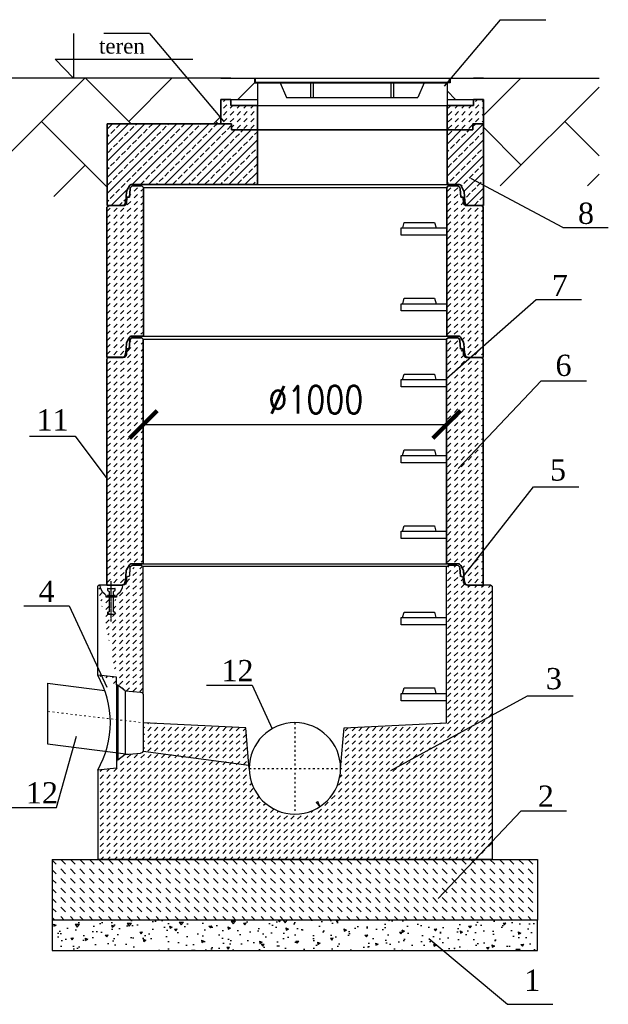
# Model space of a CAD drawing. Extents: x 6845 to 7728, y -3991 to -3204.
# Tile 4 of 5: x 7339 to 7533, y -3805 to -3481. Entities that reach past the tile are written whole.
import ezdxf

# ---------------------------------------------------------------- set-up
doc = ezdxf.new("R2010")
doc.units = 0
doc.header["$LTSCALE"] = 0.01
doc.linetypes.add('ACAD_ISO03W100', pattern=[30, 12, -18])
doc.linetypes.add('CENTER', pattern=[2, 1.25, -0.25, 0.25, -0.25])
doc.layers.get('0').update_dxf_attribs({"linetype": 'CONTINUOUS'})
doc.layers.add('1', color=7, linetype='CONTINUOUS')
for name, color, linetype, lineweight in [('KRESKOWANIE', 7, 'CONTINUOUS', 15), ('Przekrój', 160, 'CONTINUOUS', 35), ('Widok', 160, 'CONTINUOUS', 25), ('Wymiarowanie', 3, 'CONTINUOUS', 13)]:
    doc.layers.add(name, color=color, linetype=linetype, lineweight=lineweight)
doc.styles.get("Standard").update_dxf_attribs({"font": 'TIMES.TTF', "height": 1.5})
doc.styles.add('STYLE1', font='simplex.shx', dxfattribs={"width": 0.8})

# ---------------------------------------------------------------- blocks, each defined once
blk = doc.blocks.new('ASSORTED_DRAFT16')
at = {"color": 2}
for p, q in [((647.3451407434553, 338.8810158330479), (648.3777338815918, 339.5571965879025)), ((649.7788323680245, 336.2910358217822), (647.3451407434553, 338.8810158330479)), ((649.7788323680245, 336.2910358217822), (648.3777338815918, 339.5571965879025))]:
    blk.add_line(p, q, dxfattribs=at)

msp = doc.modelspace()

# ---------------------------------------------------------------- hatches: boundary and pattern name
at = {"ltscale": 5}
h = msp.add_hatch(dxfattribs=at)
h.set_pattern_fill('AR-HBONE', color=256, scale=0.2000833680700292, style=0)
h.set_pattern_definition([(45, (2717.236103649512, -5958.058811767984), (2.843355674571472e-15, 28.7487982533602), [60.9854105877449, -20.32847019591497]), (135, (2731.610492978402, -5943.684422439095), (2.843355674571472e-15, 28.7487982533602), [60.9854105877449, -20.32847019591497])])
h.paths.add_polyline_path([(7529.604036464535, -3500.151807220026), (7491.496327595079, -3500.151807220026), (7488.244972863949, -3500.151807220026), (7481.492159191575, -3500.151807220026), (7480.758319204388, -3500.151807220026), (7480.491742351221, -3500.467540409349), (7480.491742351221, -3501.652432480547), (7479.491325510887, -3501.652432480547), (7479.491325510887, -3507.154725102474), (7488.244972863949, -3507.154725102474), (7491.496327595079, -3507.154725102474), (7491.496327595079, -3515.158059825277), (7491.496327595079, -3535.68331878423), (7529.604036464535, -3535.68331878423)])
h.paths.add_polyline_path([(7393.848705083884, -3500.151807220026), (7323.546307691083, -3500.151807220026), (7323.546307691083, -3539.100979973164), (7367.444639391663, -3539.100979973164), (7367.444639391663, -3515.158059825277), (7404.960270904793, -3515.158059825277), (7404.960270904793, -3513.312327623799)])
h.paths.add_polyline_path([(7416.965272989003, -3501.652432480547), (7415.964856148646, -3501.652432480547), (7415.964856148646, -3500.151807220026), (7414.964439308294, -3500.151807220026), (7408.211625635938, -3500.151807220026), (7404.960270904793, -3500.151807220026), (7393.848705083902, -3500.151807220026), (7404.960270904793, -3513.312327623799), (7404.960270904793, -3507.154725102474), (7406.961104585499, -3507.154725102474), (7408.211625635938, -3507.154725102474), (7416.965272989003, -3507.154725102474)])
h.paths.add_polyline_path([(7525.895909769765, -3508.264337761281), (7526.113087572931, -3508.264337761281), (7526.113087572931, -3508.640517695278), (7525.895909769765, -3508.640517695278)], flags=24)
h.paths.add_polyline_path([(7515.371825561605, -3500.497689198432), (7523.487758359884, -3500.497689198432), (7523.487758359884, -3511.150149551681), (7515.371825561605, -3511.150149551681)], flags=24)
h = msp.add_hatch(dxfattribs=at)
h.set_pattern_fill('JIS_STN_2.5', color=256, scale=1.500625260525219, style=0)
h.set_pattern_definition([(45, (7416.965272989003, -3515.158059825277), (-2.652755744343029, 2.65275574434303), []), (45, (7419.61387657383, -3515.158059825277), (-2.652755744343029, 2.65275574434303), [1.800750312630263, -0.7503126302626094])])
h.paths.add_polyline_path([(7416.965272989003, -3517.158893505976), (7408.461729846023, -3517.158893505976), (7408.461729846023, -3515.158059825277), (7404.960270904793, -3515.158059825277), (7367.444639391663, -3515.158059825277), (7367.444639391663, -3542.169314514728), (7372.457477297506, -3542.169314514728, 0.3394542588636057), (7373.423805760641, -3541.427824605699), (7373.62721546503, -3540.668689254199), (7373.847307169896, -3537.567397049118, -0.1088173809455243), (7373.969390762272, -3537.154721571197), (7374.781672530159, -3535.68331878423, -0.2730967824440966), (7375.657495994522, -3535.16639663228), (7379.449641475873, -3535.16639663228), (7416.965272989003, -3535.16639663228)])
h = msp.add_hatch(dxfattribs=at)
h.set_pattern_fill('JIS_STN_2.5', color=256, scale=1.500625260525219, style=0)
h.set_pattern_definition([(45, (7491.496327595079, -3515.158059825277), (-2.652755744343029, 2.65275574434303), []), (45, (7494.144931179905, -3515.158059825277), (-2.652755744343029, 2.65275574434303), [1.800750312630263, -0.7503126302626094])])
edge = h.paths.add_edge_path()
edge.add_line((7479.491325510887, -3517.158893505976), (7479.491325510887, -3535.16639663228))
edge.add_line((7479.491325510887, -3535.16639663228), (7483.283470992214, -3535.16639663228))
edge.add_ellipse((7483.283470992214, -3536.166813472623), major_axis=(-1.000416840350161, 0), ratio=1, start_angle=208.9007100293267, end_angle=270, ccw=False)
edge.add_line((7484.159294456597, -3535.68331878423), (7484.971576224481, -3537.154721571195))
edge.add_ellipse((7484.095752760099, -3537.638216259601), major_axis=(-1.000416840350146, 0), ratio=1, start_angle=184.059346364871, end_angle=208.9007100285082, ccw=False)
edge.add_line((7485.093659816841, -3537.567397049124), (7485.313751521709, -3540.668689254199))
edge.add_line((7485.313751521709, -3540.668689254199), (7485.517161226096, -3541.427824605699))
edge.add_ellipse((7486.483489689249, -3541.168897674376), major_axis=(1.000416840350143, 0), ratio=1, start_angle=195.0000000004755, end_angle=270)
edge.add_line((7486.483489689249, -3542.169314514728), (7491.496327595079, -3542.169314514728))
edge.add_line((7491.496327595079, -3542.169314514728), (7491.496327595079, -3515.158059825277))
edge.add_line((7491.496327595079, -3515.158059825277), (7487.994868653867, -3515.158059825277))
edge.add_line((7487.994868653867, -3515.158059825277), (7487.994868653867, -3517.158893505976))
edge.add_line((7487.994868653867, -3517.158893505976), (7479.491325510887, -3517.158893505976))
h = msp.add_hatch(dxfattribs=at)
h.set_pattern_fill('DASH', color=256, scale=0.500208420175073, angle=225, style=0)
h.set_pattern_definition([(225, (7379.317988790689, -3660.718469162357), (-3.55419459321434e-16, -2.245999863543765), [1.588161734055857, -1.588161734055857])])
edge = h.paths.add_edge_path()
edge.add_line((7379.317988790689, -3703.204539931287), (7379.317988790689, -3661.118635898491))
edge.add_arc((7375.930659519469, -3661.718886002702), 1.000416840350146, 90, 175.9999999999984, ccw=False)
edge.add_line((7379.317988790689, -3661.118635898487), (7379.117662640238, -3661.118635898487))
edge.add_line((7379.117662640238, -3661.118635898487), (7378.7174959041, -3660.71846916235))
edge.add_line((7375.930659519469, -3660.718469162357), (7378.717495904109, -3660.718469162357))
edge.add_arc((7374.552337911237, -3664.219928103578), 0.2000833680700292, 270, 355.99999999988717, ccw=False)
edge.add_line((7374.932679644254, -3661.649100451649), (7374.751933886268, -3664.233885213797))
edge.add_line((7374.552337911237, -3664.420011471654), (7374.217000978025, -3664.420011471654))
edge.add_arc((7374.217000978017, -3664.770157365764), 0.3501458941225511, 90, 175.999999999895, ccw=False)
edge.add_line((7373.867708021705, -3664.7457324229), (7373.759684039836, -3666.290547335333))
edge.add_arc((7372.761704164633, -3666.220761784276), 1.000416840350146, 270, 355.99999999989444, ccw=False)
edge.add_line((7372.761704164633, -3667.221178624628), (7372.514911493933, -3667.221178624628))
edge.add_arc((7368.813369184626, -3667.221178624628), 3.70154230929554, 304.5181078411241, 360, ccw=False)
edge.add_arc((7371.364432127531, -3670.930486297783), 0.8003334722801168, 124.51810784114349, 180, ccw=False)
edge.add_arc((7370.464056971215, -3671.12280430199), 0.1000416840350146, 270, 360, ccw=False)
edge.add_line((7370.564098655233, -3670.930486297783), (7370.564098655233, -3671.12280430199))
edge.add_line((7370.464056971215, -3671.222845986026), (7369.813737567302, -3671.222845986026))
edge.add_arc((7369.763765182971, -3671.50315258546), 0.2501042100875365, 108.43494882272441, 180, ccw=False)
edge.add_line((7369.51366097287, -3675.913018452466), (7369.51366097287, -3671.503152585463))
edge.add_line((7369.684675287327, -3671.265882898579), (7370.113911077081, -3671.122804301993))
edge.add_arc((7369.763765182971, -3675.913018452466), 0.2501042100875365, 180, 260.5376777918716, ccw=False)
edge.add_arc((7369.963848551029, -3676.675117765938), 0.1500625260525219, 270, 360)
edge.add_arc((7369.963848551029, -3676.352052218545), 0.1500625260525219, 0, 80.53767779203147)
edge.add_line((7369.145512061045, -3676.825180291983), (7369.963848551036, -3676.825180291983))
edge.add_line((7367.662889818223, -3676.825180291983), (7369.145512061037, -3676.825180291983))
edge.add_line((7369.98851867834, -3676.204031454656), (7369.722648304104, -3676.159719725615))
edge.add_line((7370.113911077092, -3676.675117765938), (7370.113911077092, -3676.352052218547))
edge.add_arc((7367.862973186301, -3675.913018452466), 0.2501042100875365, 279.4623222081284, 360, ccw=False)
edge.add_arc((7367.662889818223, -3676.675117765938), 0.1500625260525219, 180, 270)
edge.add_arc((7367.662889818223, -3676.352052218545), 0.1500625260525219, 99.46232220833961, 180)
edge.add_line((7368.113077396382, -3671.50315258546), (7368.113077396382, -3675.913018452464))
edge.add_line((7367.904090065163, -3676.159719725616), (7367.638219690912, -3676.20403145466))
edge.add_line((7367.512827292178, -3676.352052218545), (7367.512827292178, -3676.675117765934))
edge.add_arc((7367.862973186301, -3671.50315258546), 0.2501042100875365, 0, 71.56505117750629, ccw=False)
edge.add_arc((7367.162681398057, -3671.12280430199), 0.1000416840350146, 180, 270, ccw=False)
edge.add_line((7367.512827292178, -3671.12280430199), (7367.942063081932, -3671.265882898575))
edge.add_line((7367.81300080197, -3671.222845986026), (7367.16268139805, -3671.222845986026))
edge.add_arc((7366.262306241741, -3670.930486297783), 0.8003334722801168, 0, 55.48189215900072, ccw=False)
edge.add_arc((7368.813369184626, -3667.221178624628), 3.70154230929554, 180, 235.4818921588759, ccw=False)
edge.add_line((7367.062639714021, -3671.12280430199), (7367.062639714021, -3670.930486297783))
edge.add_line((7365.111826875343, -3667.221178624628), (7364.81170182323, -3667.221178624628))
edge.add_line((7364.811701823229, -3667.221178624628), (7364.411535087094, -3667.621345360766))
edge.add_line((7364.411535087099, -3667.621345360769), (7364.311493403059, -3667.621345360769))
edge.add_line((7364.311736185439, -3696.931126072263), (7364.311736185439, -3667.621345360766))
edge.add_line((7370.479927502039, -3697.62915213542), (7364.311736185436, -3696.931126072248))
edge.add_line((7370.470717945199, -3700.130177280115), (7370.479927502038, -3697.629152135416))
edge.add_line((7370.959664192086, -3700.235723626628), (7370.470717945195, -3700.130177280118))
edge.add_line((7373.401406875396, -3702.080491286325), (7370.959664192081, -3700.235723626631))
edge.add_line((7373.401406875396, -3702.080491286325), (7378.403491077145, -3702.5806997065))
edge.add_arc((7378.367122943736, -3703.616221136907), 1.036159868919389, 23.41039378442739, 90.04228609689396)
h = msp.add_hatch(dxfattribs=at)
h.set_pattern_fill('DASH', color=256, scale=0.500208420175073, angle=225, style=0)
h.set_pattern_definition([(225, (8282.585364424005, -3655.716384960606), (-3.55419459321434e-16, -2.245999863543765), [1.588161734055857, -1.588161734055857])])
h.paths.add_polyline_path([(7364.311736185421, -3757.658860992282), (7364.311736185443, -3728.238610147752), (7370.479927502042, -3727.540584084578), (7370.470717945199, -3725.039558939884), (7370.959664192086, -3724.934012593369), (7373.401406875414, -3723.089244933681), (7374.463971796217, -3722.9829884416), (7378.403491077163, -3722.589036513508, 0.3003276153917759), (7379.317988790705, -3722.013868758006), (7414.185958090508, -3726.625667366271), (7414.27525675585, -3727.646355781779, 0.414213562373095), (7429.338830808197, -3742.709929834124, 0.414213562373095), (7444.402404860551, -3727.646355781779), (7445.567585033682, -3714.328285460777), (7479.359672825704, -3712.640103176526), (7479.359672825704, -3705.337060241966), (7479.359672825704, -3702.936059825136), (7479.359672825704, -3680.32663923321), (7479.359672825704, -3677.925638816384), (7479.359672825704, -3661.118635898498), (7479.55975619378, -3661.118635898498), (7479.95992292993, -3660.718469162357), (7482.746759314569, -3660.718469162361, -0.3939104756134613), (7483.744739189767, -3661.649100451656), (7483.925484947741, -3664.2338852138, 0.3939104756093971), (7484.125080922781, -3664.420011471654), (7484.460417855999, -3664.42001147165, -0.3939104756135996), (7484.809710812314, -3664.745732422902), (7484.91773479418, -3666.290547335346, 0.3939104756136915), (7485.915714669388, -3667.221178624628), (7486.35183700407, -3667.221178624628), (7491.364674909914, -3667.221178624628), (7493.86571701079, -3667.221178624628), (7494.26588374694, -3667.621345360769), (7494.365925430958, -3667.621345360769), (7494.365925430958, -3709.39924247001), (7494.365925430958, -3752.592974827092), (7489.562008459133, -3757.658860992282)])
h.paths.add_polyline_path([(7379.317988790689, -3722.013868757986), (7379.317988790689, -3712.640103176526), (7379.681439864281, -3712.658260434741), (7413.110076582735, -3714.328285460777), (7414.185958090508, -3726.625667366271)])
h = msp.add_hatch(dxfattribs=at)
h.set_pattern_fill('DASH', color=256, scale=0.7002917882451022, angle=315, style=0)
h.set_pattern_definition([(315, (7509.372178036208, -3757.658860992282), (3.144399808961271, -7.108389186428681e-16), [2.223426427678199, -2.223426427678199])])
h.paths.add_polyline_path([(7349.305483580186, -3757.658860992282), (7349.305483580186, -3777.667197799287), (7509.372178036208, -3777.667197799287), (7509.372178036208, -3757.658860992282)])
h = msp.add_hatch(dxfattribs=at)
h.set_pattern_fill('AR-CONC', color=256, scale=0.0500208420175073, angle=315, style=0)
h.set_pattern_definition([(4.999999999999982, (7509.372178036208, -3777.667197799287), (5.880119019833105, -7.007652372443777), [0.9528970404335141, -10.48186744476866]), (310, (7509.372178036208, -3777.667197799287), (5.511146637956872, 8.004229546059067), [0.7623176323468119, -8.385493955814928]), (55.45099999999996, (7509.862186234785, -3778.251166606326), (11.39125819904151, 0.9965231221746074), [0.809837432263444, -8.908211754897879]), (1.184200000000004, (7511.168977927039, -3775.870397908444), (8.101046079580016, -11.07512679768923), [1.429345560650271, -15.72280116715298]), (51.6356, (7511.844065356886, -3776.79332346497), (17.14846681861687, 0.3544549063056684), [1.21475614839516, -13.36231763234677]), (306.184, (7511.168977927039, -3775.870397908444), (17.1484644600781, 0.3544262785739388), [1.143476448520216, -12.57824093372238]), (336, (7511.618177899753, -3777.217997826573), (1.745490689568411, -8.97976913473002), [0.9528970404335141, -10.48186744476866]), (281, (7511.618177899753, -3777.217997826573), (8.70068494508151, 4.328799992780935), [0.7623176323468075, -8.385493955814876]), (26.45139999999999, (7511.763633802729, -3777.966308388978), (10.44617537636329, -4.650939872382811), [0.8098374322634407, -8.908211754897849]), (352.5, (7509.372178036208, -3777.667197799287), (3.099962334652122, 2.881474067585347), [0, -8.28385160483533, 0, -8.512546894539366, 0, -8.417257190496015]), (322.5, (7509.372178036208, -3777.667197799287), (5.906811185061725, 1.179978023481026), [0, -4.853422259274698, 0, -8.093272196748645, 0, -3.20808670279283]), (282.5, (7507.368746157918, -3775.663765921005), (4.593223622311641, -4.998475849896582), [0, -3.176323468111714, 0, -9.910129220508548, 0, -13.14997915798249]), (272.5, (7506.470346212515, -3774.76536597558), (6.138677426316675, -4.340003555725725), [0, -4.129220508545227, 0, -6.581342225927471, 0, -9.338390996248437])])
h.paths.add_polyline_path([(7349.305483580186, -3777.667197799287), (7349.305483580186, -3787.671366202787), (7509.372178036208, -3787.671366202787), (7509.372178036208, -3777.667197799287)])
at = {"layer": 'KRESKOWANIE'}
h = msp.add_hatch(dxfattribs=at)
h.set_pattern_fill('DASH', color=256, scale=0.500208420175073, angle=225, style=0)
h.set_pattern_definition([(225, (4325.397516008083, -1624.530326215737), (-3.55419459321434e-16, -2.245999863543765), [1.588161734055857, -1.588161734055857])])
h.paths.add_polyline_path([(7416.965272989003, -3509.155558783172), (7408.211625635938, -3509.155558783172), (7408.211625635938, -3507.154725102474), (7404.960270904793, -3507.154725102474), (7404.960270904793, -3515.158059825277), (7408.461729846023, -3515.158059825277), (7408.461729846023, -3517.158893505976), (7416.965272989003, -3517.158893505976)])
h.paths.add_polyline_path([(7491.496327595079, -3507.154725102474), (7488.244972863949, -3507.154725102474), (7488.244972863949, -3509.155558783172), (7479.491325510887, -3509.155558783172), (7479.491325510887, -3517.158893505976), (7487.994868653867, -3517.158893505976), (7487.994868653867, -3515.158059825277), (7491.496327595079, -3515.158059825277)])
h = msp.add_hatch(dxfattribs=at)
h.set_pattern_fill('DASH', color=256, scale=0.500208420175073, angle=225, style=0)
h.set_pattern_definition([(225, (3972.512661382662, -1216.141207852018), (-3.55419459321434e-16, -2.245999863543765), [1.588161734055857, -1.588161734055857])])
h.paths.add_polyline_path([(7379.375494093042, -3536.166572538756), (7378.875285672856, -3535.66636411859), (7375.98753562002, -3535.66636411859, 0.3942001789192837), (7374.989486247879, -3536.597996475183), (7374.798587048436, -3539.367906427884), (7374.134813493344, -3539.367906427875, 0.3939104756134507), (7373.935217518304, -3539.554032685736), (7373.817432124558, -3541.23844229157, -0.3939104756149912), (7372.819452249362, -3542.169073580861), (7367.870700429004, -3542.169073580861), (7367.370492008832, -3542.669282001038), (7367.370492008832, -3592.189915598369), (7372.38332991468, -3592.189915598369, 0.3394542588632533), (7373.349658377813, -3591.448425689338), (7373.553068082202, -3590.689290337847), (7373.773159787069, -3587.587998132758, -0.108817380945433), (7373.895243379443, -3587.175322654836), (7374.707525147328, -3585.703919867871, -0.2730967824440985), (7375.583348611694, -3585.186997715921), (7379.375494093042, -3585.186997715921)])
h.paths.add_polyline_path([(7479.417178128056, -3585.186997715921), (7483.209323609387, -3585.186997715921, -0.2730967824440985), (7484.08514707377, -3585.703919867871), (7484.897428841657, -3587.175322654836, -0.1088173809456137), (7485.019512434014, -3587.587998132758), (7485.239604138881, -3590.689290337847), (7485.443013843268, -3591.448425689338, 0.3394542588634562), (7486.409342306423, -3592.189915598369), (7491.364674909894, -3592.189915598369), (7491.421605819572, -3542.668707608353), (7490.92197179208, -3542.169073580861), (7485.973219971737, -3542.169073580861, -0.3939104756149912), (7484.975240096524, -3541.23844229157), (7484.857454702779, -3539.554032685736, 0.3939104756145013), (7484.657858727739, -3539.367906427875), (7483.994085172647, -3539.367906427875), (7483.803185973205, -3536.597996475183, 0.3942001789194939), (7482.80513660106, -3535.66636411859), (7479.917386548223, -3535.66636411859), (7479.417178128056, -3536.166572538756)])
h = msp.add_hatch(dxfattribs=at)
h.set_pattern_fill('DASH', color=256, scale=0.500208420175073, angle=225, style=0)
h.set_pattern_definition([(225, (4289.233122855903, -1275.585987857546), (-3.55419459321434e-16, -2.245999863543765), [1.588161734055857, -1.588161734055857])])
h.paths.add_polyline_path([(7379.317988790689, -3586.187414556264), (7378.817780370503, -3585.687206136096), (7375.930030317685, -3585.687206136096, 0.3942001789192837), (7374.931980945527, -3586.618838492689), (7374.741081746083, -3589.388748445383), (7374.077308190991, -3589.388748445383, 0.3939104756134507), (7373.877712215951, -3589.574874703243), (7373.759926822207, -3591.259284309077, -0.3939104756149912), (7372.761946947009, -3592.189915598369), (7367.813195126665, -3592.189915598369), (7367.312986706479, -3592.690124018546), (7367.312986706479, -3667.221178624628), (7372.325824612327, -3667.221178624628, 0.339454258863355), (7373.292153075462, -3666.479688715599), (7373.495562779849, -3665.720553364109), (7373.731251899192, -3662.399479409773), (7374.650019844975, -3660.735182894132, -0.273096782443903), (7375.525843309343, -3660.218260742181), (7379.317988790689, -3660.218260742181)])
h.paths.add_polyline_path([(7491.364674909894, -3592.690124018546), (7490.864466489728, -3592.189915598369), (7485.915714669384, -3592.189915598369, -0.3939104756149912), (7484.917734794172, -3591.259284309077), (7484.799949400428, -3589.574874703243, 0.3939104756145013), (7484.600353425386, -3589.388748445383), (7483.93657987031, -3589.388748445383), (7483.745680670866, -3586.618838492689, 0.3942001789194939), (7482.747631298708, -3585.687206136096), (7479.85988124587, -3585.687206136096), (7479.359672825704, -3586.187414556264), (7479.359672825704, -3660.218260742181), (7483.151818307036, -3660.218260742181, -0.273096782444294), (7484.027641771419, -3660.735182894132), (7484.946409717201, -3662.399479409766), (7485.182098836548, -3665.720553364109), (7485.385508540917, -3666.479688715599, 0.3394542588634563), (7486.35183700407, -3667.221178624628), (7491.364674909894, -3667.221178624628)])

# ---------------------------------------------------------------- linework, layer by layer
at = {"ltscale": 5}
for p, q in [((7497.038362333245, -3480.869750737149), (7478.549598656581, -3502.767812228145)), ((7497.038362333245, -3480.869750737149), (7512.044614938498, -3480.869750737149)), ((7356.350685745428, -3485.433069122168), (7356.350685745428, -3500.151807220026)), ((7381.400406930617, -3485.408063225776), (7366.394154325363, -3485.408063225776)), ((7381.400406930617, -3485.408063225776), (7405.771043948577, -3514.272605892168)), ((7356.350685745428, -3500.151807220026), (7350.289164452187, -3493.917601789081)), ((7350.289164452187, -3493.917601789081), (7395.667388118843, -3493.917601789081)), ((7404.960270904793, -3500.151807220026), (7323.546307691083, -3500.151807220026)), ((7408.211625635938, -3500.151807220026), (7414.964439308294, -3500.151807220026)), ((7414.964439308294, -3500.151807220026), (7481.492159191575, -3500.151807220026)), ((7481.492159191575, -3500.151807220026), (7488.244972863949, -3500.151807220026)), ((7491.496327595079, -3500.151807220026), (7529.604036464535, -3500.151807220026)), ((7517.6671199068, -3549.370943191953), (7487.308384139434, -3533.251275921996)), ((7379.375494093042, -3536.166572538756), (7479.417178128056, -3536.166572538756)), ((7367.370492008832, -3542.669282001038), (7368.072360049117, -3542.169073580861)), ((7517.6671199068, -3549.370943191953), (7532.673372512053, -3549.370943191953)), ((7479.359672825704, -3599.128815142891), (7508.876547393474, -3573.147041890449)), ((7508.876547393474, -3573.147041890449), (7523.882799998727, -3573.147041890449)), ((7379.317988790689, -3586.187414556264), (7479.359672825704, -3586.187414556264)), ((7483.157837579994, -3628.822741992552), (7510.529725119, -3599.95819932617)), ((7510.529725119, -3599.95819932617), (7525.535977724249, -3599.95819932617)), ((7341.880825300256, -3618.186290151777), (7356.88707790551, -3618.186290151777)), ((7356.88707790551, -3618.186290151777), (7367.312986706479, -3632.071688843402)), ((7485.072052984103, -3664.16990726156), (7508.001368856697, -3634.835541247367)), ((7508.001368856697, -3634.835541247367), (7523.007621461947, -3634.835541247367)), ((7479.55975619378, -3661.118635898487), (7479.959922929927, -3660.718469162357)), ((7479.959922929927, -3660.718469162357), (7482.746759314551, -3660.718469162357)), ((7379.317988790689, -3703.204539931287), (7379.317988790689, -3661.118635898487)), ((7479.359672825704, -3661.118635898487), (7379.317988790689, -3661.118635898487)), ((7479.359672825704, -3712.640103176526), (7479.359672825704, -3661.118635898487)), ((7483.744739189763, -3661.649100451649), (7483.925484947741, -3664.23388521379)), ((7484.125080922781, -3664.420011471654), (7484.460417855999, -3664.420011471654)), ((7484.809710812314, -3664.7457324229), (7484.917734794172, -3666.290547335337)), ((7339.911952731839, -3674.126077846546), (7354.918205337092, -3674.126077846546)), ((7354.918205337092, -3674.126077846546), (7367.324503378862, -3700.837420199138)), ((7370.959664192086, -3700.235723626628), (7370.470717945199, -3700.130177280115)), ((7400.19210932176, -3700.263174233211), (7415.198361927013, -3700.263174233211)), ((7415.198361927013, -3700.263174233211), (7421.846973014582, -3714.577946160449)), ((7460.962577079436, -3728.369399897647), (7506.058911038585, -3703.735322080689)), ((7506.058911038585, -3703.735322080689), (7521.065163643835, -3703.735322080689)), ((7445.567585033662, -3714.328285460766), (7479.359672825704, -3712.640103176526)), ((7414.18595809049, -3726.625667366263), (7413.110076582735, -3714.328285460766)), ((7444.402404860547, -3727.646355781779), (7445.567585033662, -3714.328285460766)), ((7350.739291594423, -3740.550093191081), (7357.336274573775, -3717.042675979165)), ((7379.317988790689, -3722.013868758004), (7414.18595809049, -3726.625667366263)), ((7364.311736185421, -3728.238610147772), (7364.311736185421, -3757.658860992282)), ((7414.275256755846, -3727.646355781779), (7414.18595809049, -3726.625667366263)), ((7335.733038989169, -3740.550093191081), (7350.739291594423, -3740.550093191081)), ((7476.542036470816, -3770.533592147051), (7503.913924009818, -3741.669049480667)), ((7503.913924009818, -3741.669049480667), (7518.920176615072, -3741.669049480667)), ((7364.311736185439, -3757.658860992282), (7494.365925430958, -3757.658860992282)), ((7473.458746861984, -3783.748176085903), (7499.424996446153, -3805.419159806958)), ((7499.424996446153, -3805.419159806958), (7514.431249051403, -3805.419159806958))]:
    msp.add_line(p, q, dxfattribs=at)
at = {"color": 0, "ltscale": 5}
for p, q in [((7415.964856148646, -3500.151807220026), (7415.964856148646, -3501.652432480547)), ((7415.964856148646, -3501.652432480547), (7416.965272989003, -3501.652432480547)), ((7416.264981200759, -3500.151807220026), (7416.264981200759, -3501.652432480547)), ((7480.191617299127, -3501.552390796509), (7416.264981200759, -3501.552390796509)), ((7416.965272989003, -3501.652432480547), (7416.965272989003, -3509.155558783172)), ((7416.965272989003, -3501.652432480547), (7479.491325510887, -3501.652432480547)), ((7416.965272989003, -3501.652432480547), (7424.468399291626, -3501.652432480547)), ((7424.468399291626, -3501.652432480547), (7426.555254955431, -3506.558732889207)), ((7434.47256769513, -3501.652432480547), (7434.47256769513, -3506.558732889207)), ((7435.472984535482, -3506.558732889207), (7435.472984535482, -3501.652432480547)), ((7460.983613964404, -3501.652432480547), (7460.983613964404, -3506.558732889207)), ((7461.984030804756, -3506.558732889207), (7461.984030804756, -3501.652432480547)), ((7471.98819920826, -3501.652432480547), (7469.901343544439, -3506.558732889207)), ((7479.491325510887, -3501.652432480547), (7479.491325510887, -3509.155558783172)), ((7480.491742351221, -3501.652432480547), (7479.491325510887, -3501.652432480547)), ((7480.191617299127, -3500.151807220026), (7480.191617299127, -3501.652432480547)), ((7480.491742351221, -3500.151807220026), (7480.491742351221, -3501.652432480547)), ((7426.555254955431, -3506.558732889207), (7469.901343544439, -3506.558732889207))]:
    msp.add_line(p, q, dxfattribs=at)
at = {"color": 0, "linetype": 'ByBlock'}
msp.add_line((7379.359752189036, -3614.291293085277), (7479.359672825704, -3614.333056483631), dxfattribs=at)
for p, q in [((7379.317746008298, -3666.137479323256), (7379.317988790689, -3666.137479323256)), ((7479.359672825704, -3667.621345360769), (7479.359672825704, -3667.621345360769)), ((7347.79519935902, -3699.51987053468), (7347.79519935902, -3719.528207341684)), ((7370.479927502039, -3697.62915213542), (7364.311736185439, -3696.931126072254)), ((7370.470717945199, -3700.130177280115), (7370.479927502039, -3697.62915213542)), ((7370.470717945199, -3700.130177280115), (7370.470717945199, -3725.039558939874)), ((7373.401406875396, -3702.080491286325), (7370.959664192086, -3700.235723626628)), ((7370.959664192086, -3700.235723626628), (7370.959664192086, -3724.934012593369)), ((7373.401406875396, -3702.080491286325), (7378.403491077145, -3702.580699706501)), ((7373.401406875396, -3702.080491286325), (7373.401406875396, -3723.089244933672)), ((7379.317988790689, -3703.204539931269), (7379.317988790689, -3722.013868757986)), ((7370.959664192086, -3724.934012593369), (7370.470717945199, -3725.039558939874)), ((7370.470717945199, -3725.039558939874), (7370.479927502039, -3727.540584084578)), ((7373.401406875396, -3723.089244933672), (7370.959664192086, -3724.934012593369)), ((7373.401406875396, -3723.089244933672), (7378.403491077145, -3722.589036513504)), ((7370.479927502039, -3727.540584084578), (7364.311736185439, -3728.238610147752)), ((7349.305483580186, -3757.658860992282), (7349.305483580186, -3777.667197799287)), ((7349.305483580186, -3757.658860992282), (7509.372178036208, -3757.658860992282)), ((7509.372178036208, -3757.658860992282), (7509.372178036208, -3777.667197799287)), ((7349.305483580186, -3777.667197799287), (7349.305483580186, -3787.671366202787)), ((7509.372178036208, -3777.667197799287), (7349.305483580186, -3777.667197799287)), ((7509.372178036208, -3787.671366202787), (7509.372178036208, -3777.667197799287)), ((7349.305483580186, -3787.671366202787), (7509.372178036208, -3787.671366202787))]:
    msp.add_line(p, q)
at = {"color": 1}
for p, q in [((7347.79519935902, -3699.51987053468), (7366.636788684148, -3701.960686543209)), ((7347.79519935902, -3719.528207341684), (7374.46397179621, -3722.982988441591))]:
    msp.add_line(p, q, dxfattribs=at)
at = {"linetype": 'ACAD_ISO03W100', "ltscale": 5}
for p, q in [((7429.338830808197, -3712.582781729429), (7429.338830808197, -3742.709929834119)), ((7414.275256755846, -3727.646355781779), (7444.402404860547, -3727.646355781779))]:
    msp.add_line(p, q, dxfattribs=at)
at = {"color": 0, "linetype": 'ByBlock', "const_width": 1.367444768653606}
for points in [[(7383.917901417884, -3609.733143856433), (7374.801602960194, -3618.849442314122)], [(7483.917822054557, -3609.77490725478), (7474.801523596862, -3618.891205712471)]]:
    msp.add_lwpolyline(points, dxfattribs=at)
for centre, radius, start, end in [((7337.052021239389, -3712.584868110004), 31.43456216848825, 330.1336390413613, 29.86636095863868), ((7378.367122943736, -3703.616221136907), 1.036159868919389, 23.41039378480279, 90.0422860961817), ((7378.425141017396, -3721.608864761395), 0.9804108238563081, 268.7346620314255, 335.6005170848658)]:
    msp.add_arc(centre, radius, start, end)
at = {"ltscale": 5}
for start, end in [(0, 180), (180, 0)]:
    msp.add_arc((7429.338830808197, -3727.646355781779), 15.06357405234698, start, end, dxfattribs=at)
at = {"layer": '1', "color": 7}
for p, q in [((7464.410925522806, -3551.873116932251), (7464.410925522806, -3549.472116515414)), ((7464.410925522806, -3549.472116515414), (7479.417178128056, -3549.472116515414)), ((7464.410925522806, -3549.472116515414), (7464.911133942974, -3549.472116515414)), ((7464.911133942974, -3549.472116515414), (7465.41134236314, -3547.671366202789)), ((7465.41134236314, -3547.671366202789), (7475.41551076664, -3547.671366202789)), ((7475.41551076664, -3547.671366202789), (7475.915719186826, -3549.472116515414)), ((7479.417178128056, -3551.873116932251), (7464.410925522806, -3551.873116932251)), ((7464.410925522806, -3551.873116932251), (7464.410925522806, -3551.873116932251)), ((7464.410925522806, -3551.873116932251), (7464.410925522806, -3551.873116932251)), ((7464.911133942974, -3574.482537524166), (7465.41134236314, -3572.681787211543)), ((7465.41134236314, -3572.681787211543), (7475.41551076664, -3572.681787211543)), ((7475.41551076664, -3572.681787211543), (7475.915719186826, -3574.482537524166)), ((7464.410925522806, -3576.883537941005), (7464.410925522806, -3574.482537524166)), ((7464.410925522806, -3574.482537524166), (7479.417178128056, -3574.482537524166)), ((7464.410925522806, -3574.482537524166), (7464.911133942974, -3574.482537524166)), ((7479.417178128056, -3576.883537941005), (7464.410925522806, -3576.883537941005)), ((7464.410925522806, -3576.883537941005), (7464.410925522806, -3576.883537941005)), ((7464.410925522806, -3576.883537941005), (7464.410925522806, -3576.883537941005)), ((7464.853628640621, -3599.492958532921), (7465.353837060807, -3597.692208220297)), ((7465.353837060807, -3597.692208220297), (7475.358005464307, -3597.692208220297)), ((7475.358005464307, -3597.692208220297), (7475.858213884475, -3599.492958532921)), ((7464.353420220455, -3601.893958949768), (7464.353420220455, -3599.492958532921)), ((7464.353420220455, -3599.492958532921), (7479.359672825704, -3599.492958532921)), ((7464.353420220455, -3599.492958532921), (7464.853628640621, -3599.492958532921)), ((7479.359672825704, -3601.893958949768), (7464.353420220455, -3601.893958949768)), ((7464.353420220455, -3601.893958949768), (7464.353420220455, -3601.893958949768)), ((7464.353420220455, -3601.893958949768), (7464.353420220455, -3601.893958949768)), ((7464.353420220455, -3626.904379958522), (7464.353420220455, -3624.503379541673)), ((7464.353420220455, -3624.503379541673), (7479.359672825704, -3624.503379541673)), ((7464.353420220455, -3624.503379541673), (7464.853628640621, -3624.503379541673)), ((7464.853628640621, -3624.503379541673), (7465.353837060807, -3622.702629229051)), ((7465.353837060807, -3622.702629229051), (7475.358005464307, -3622.702629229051)), ((7475.358005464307, -3622.702629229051), (7475.858213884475, -3624.503379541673)), ((7479.359672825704, -3626.904379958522), (7464.353420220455, -3626.904379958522)), ((7464.353420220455, -3626.904379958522), (7464.353420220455, -3626.904379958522)), ((7464.353420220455, -3626.904379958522), (7464.353420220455, -3626.904379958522)), ((7464.853628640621, -3649.513800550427), (7465.353837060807, -3647.713050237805)), ((7465.353837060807, -3647.713050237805), (7475.358005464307, -3647.713050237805)), ((7475.358005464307, -3647.713050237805), (7475.858213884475, -3649.513800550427)), ((7464.353420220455, -3651.914800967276), (7464.353420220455, -3649.513800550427)), ((7464.353420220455, -3649.513800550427), (7479.359672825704, -3649.513800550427)), ((7464.353420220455, -3649.513800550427), (7464.853628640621, -3649.513800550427)), ((7479.359672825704, -3651.914800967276), (7464.353420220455, -3651.914800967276)), ((7464.353420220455, -3651.914800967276), (7464.353420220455, -3651.914800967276)), ((7464.353420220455, -3651.914800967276), (7464.353420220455, -3651.914800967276)), ((7464.853628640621, -3677.925638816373), (7465.353837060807, -3676.124888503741)), ((7465.353837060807, -3676.124888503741), (7475.358005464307, -3676.124888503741)), ((7475.358005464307, -3676.124888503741), (7475.858213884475, -3677.925638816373)), ((7464.353420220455, -3680.32663923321), (7464.353420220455, -3677.925638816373)), ((7464.353420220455, -3677.925638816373), (7479.359672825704, -3677.925638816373)), ((7464.353420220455, -3677.925638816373), (7464.853628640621, -3677.925638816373)), ((7479.359672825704, -3680.32663923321), (7464.353420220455, -3680.32663923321)), ((7464.353420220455, -3680.32663923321), (7464.353420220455, -3680.32663923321)), ((7464.353420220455, -3680.32663923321), (7464.353420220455, -3680.32663923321)), ((7464.353420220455, -3705.337060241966), (7464.353420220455, -3702.936059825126)), ((7464.353420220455, -3702.936059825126), (7479.359672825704, -3702.936059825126)), ((7464.353420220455, -3702.936059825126), (7464.853628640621, -3702.936059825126)), ((7464.853628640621, -3702.936059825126), (7465.353837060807, -3701.135309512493)), ((7465.353837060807, -3701.135309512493), (7475.358005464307, -3701.135309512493)), ((7475.358005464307, -3701.135309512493), (7475.858213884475, -3702.936059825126)), ((7479.359672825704, -3705.337060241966), (7464.353420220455, -3705.337060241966)), ((7464.353420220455, -3705.337060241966), (7464.353420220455, -3705.337060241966)), ((7464.353420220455, -3705.337060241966), (7464.353420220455, -3705.337060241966))]:
    msp.add_line(p, q, dxfattribs=at)
at = {"layer": '1', "color": 7, "lineweight": 40, "ltscale": 200}
msp.add_line((7372.38332991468, -3592.189915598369), (7367.370492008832, -3592.189915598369), dxfattribs=at)
at = {"layer": '1', "color": 0}
for p, q in [((7375.930659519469, -3660.718469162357), (7378.71749590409, -3660.718469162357)), ((7379.117662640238, -3661.118635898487), (7378.71749590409, -3660.718469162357)), ((7479.959922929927, -3660.718469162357), (7482.746759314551, -3660.718469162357)), ((7374.932679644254, -3661.649100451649), (7374.751933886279, -3664.23388521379)), ((7379.317988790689, -3661.118635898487), (7379.117662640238, -3661.118635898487)), ((7479.55975619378, -3661.118635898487), (7479.359672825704, -3661.118635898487)), ((7483.925484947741, -3664.23388521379), (7483.744739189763, -3661.649100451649)), ((7364.811701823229, -3667.221178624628), (7364.411535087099, -3667.621345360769)), ((7365.111826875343, -3667.221178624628), (7364.811701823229, -3667.221178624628)), ((7372.23258753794, -3667.221178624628), (7365.111826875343, -3667.221178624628)), ((7372.51491149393, -3667.221178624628), (7372.23258753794, -3667.221178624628)), ((7372.761704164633, -3667.221178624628), (7372.51491149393, -3667.221178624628)), ((7373.867708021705, -3664.7457324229), (7373.759684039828, -3666.290547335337)), ((7374.552337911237, -3664.420011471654), (7374.217000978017, -3664.420011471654)), ((7484.460417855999, -3664.420011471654), (7484.125080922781, -3664.420011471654)), ((7484.917734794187, -3666.290547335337), (7484.809710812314, -3664.7457324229)), ((7493.865717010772, -3667.221178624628), (7485.915714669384, -3667.221178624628)), ((7494.265883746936, -3667.621345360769), (7493.865717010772, -3667.221178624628)), ((7364.411535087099, -3667.621345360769), (7364.311493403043, -3667.621345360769)), ((7364.311736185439, -3696.931126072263), (7364.311736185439, -3667.621345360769)), ((7367.512827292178, -3668.471699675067), (7367.512827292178, -3668.799290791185)), ((7367.662889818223, -3668.321637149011), (7369.963848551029, -3668.321637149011)), ((7368.113077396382, -3669.495399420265), (7368.113077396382, -3670.424277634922)), ((7369.51366097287, -3670.424277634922), (7369.51366097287, -3669.495399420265)), ((7370.113911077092, -3668.799290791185), (7370.113911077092, -3668.471699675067)), ((7494.365925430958, -3667.621345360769), (7494.265883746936, -3667.621345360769)), ((7494.365925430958, -3667.621345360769), (7494.365925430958, -3757.658860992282)), ((7367.062639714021, -3671.12280430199), (7367.062639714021, -3670.930486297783)), ((7367.81300080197, -3671.222845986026), (7367.162681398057, -3671.222845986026)), ((7367.895618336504, -3670.672242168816), (7367.512827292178, -3670.72263756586)), ((7367.512827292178, -3670.72263756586), (7370.113911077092, -3670.72263756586)), ((7367.512827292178, -3670.72263756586), (7367.512827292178, -3671.12280430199)), ((7367.512827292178, -3671.12280430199), (7367.942063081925, -3671.265882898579)), ((7367.512827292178, -3671.12280430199), (7370.113911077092, -3671.12280430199)), ((7368.113077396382, -3671.50315258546), (7368.113077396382, -3675.913018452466)), ((7369.51366097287, -3675.913018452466), (7369.51366097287, -3671.50315258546)), ((7369.684675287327, -3671.265882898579), (7370.113911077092, -3671.12280430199)), ((7370.113911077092, -3670.72263756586), (7369.731120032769, -3670.672242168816)), ((7370.464056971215, -3671.222845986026), (7369.813737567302, -3671.222845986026)), ((7370.113911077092, -3671.12280430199), (7370.113911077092, -3670.72263756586)), ((7370.564098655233, -3670.930486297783), (7370.564098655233, -3671.12280430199)), ((7367.512827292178, -3676.352052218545), (7367.512827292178, -3676.675117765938)), ((7367.904090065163, -3676.159719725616), (7367.638219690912, -3676.204031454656)), ((7367.662889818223, -3676.825180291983), (7369.145512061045, -3676.825180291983)), ((7369.145512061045, -3676.825180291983), (7369.963848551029, -3676.825180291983)), ((7369.98851867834, -3676.204031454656), (7369.722648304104, -3676.159719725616)), ((7370.113911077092, -3676.675117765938), (7370.113911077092, -3676.352052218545)), ((7413.110076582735, -3714.328285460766), (7379.317988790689, -3712.640103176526)), ((7494.365925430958, -3757.658860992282), (7364.311736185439, -3757.658860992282))]:
    msp.add_line(p, q, dxfattribs=at)
at = {"layer": '1', "color": 0, "linetype": 'CENTER'}
msp.add_line((7368.813369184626, -3679.207422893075), (7368.813369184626, -3665.93939454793), dxfattribs=at)
at = {"layer": '1', "color": 0, "extrusion": (0, 0, -1)}
for centre, radius, start, end in [((-7375.930659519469, -3661.718886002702), 1.000416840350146, 3.999999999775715, 90), ((-7482.746759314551, -3661.718886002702), 1.000416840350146, 90, 176.0000000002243), ((-7368.813369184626, -3667.221178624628), 3.70154230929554, 304.5181078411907, 0), ((-7368.813369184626, -3667.221178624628), 3.70154230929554, 180, 235.4818921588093), ((-7372.761704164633, -3666.220761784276), 1.000416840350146, 184.0000000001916, 270), ((-7374.217000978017, -3664.770157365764), 0.3501458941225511, 3.999999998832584, 90), ((-7374.552337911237, -3664.219928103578), 0.2000833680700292, 184.0000000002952, 270), ((-7484.125080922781, -3664.219928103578), 0.2000833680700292, 270, 355.999999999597), ((-7484.460417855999, -3664.770157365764), 0.3501458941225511, 90, 176.0000000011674), ((-7485.915714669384, -3666.220761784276), 1.000416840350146, 270, 355.9999999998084), ((-7366.262306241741, -3670.930486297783), 0.8003334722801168, 124.5181078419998, 180), ((-7367.862973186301, -3670.424277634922), 0.2501042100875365, 180, 262.4999999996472), ((-7367.862973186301, -3669.495399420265), 0.2501042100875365, 112.4688379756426, 180), ((-7369.763765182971, -3669.495399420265), 0.2501042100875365, 0, 67.5311620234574), ((-7369.763765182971, -3670.424277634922), 0.2501042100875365, 277.5000000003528, 0), ((-7371.364432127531, -3670.930486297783), 0.8003334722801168, 0, 55.4818921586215), ((-7367.162681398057, -3671.12280430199), 0.1000416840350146, 270, 0), ((-7367.862973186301, -3671.50315258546), 0.2501042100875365, 108.4349488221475, 180), ((-7369.763765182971, -3671.50315258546), 0.2501042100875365, 0, 71.56505117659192), ((-7370.464056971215, -3671.12280430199), 0.1000416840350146, 180, 270), ((-7367.862973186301, -3675.913018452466), 0.2501042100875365, 180, 260.5376777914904), ((-7369.763765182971, -3675.913018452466), 0.2501042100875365, 279.4623222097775, 0)]:
    msp.add_arc(centre, radius, start, end, dxfattribs=at)
at = {"layer": '1', "color": 0}
for centre, radius, start, end in [((7367.662889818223, -3668.471699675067), 0.1500625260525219, 90, 180), ((7367.91299402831, -3668.799290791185), 0.4001667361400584, 180, 241.2237959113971), ((7368.876174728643, -3667.045546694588), 2.40100041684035, 241.223795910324, 247.5311620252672), ((7368.750563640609, -3667.045546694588), 2.40100041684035, 292.4688379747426, 298.7762040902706), ((7369.713744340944, -3668.799290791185), 0.4001667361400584, 298.7762040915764, 0), ((7369.963848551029, -3668.471699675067), 0.1500625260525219, 0, 90), ((7367.662889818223, -3676.352052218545), 0.1500625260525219, 99.46232220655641, 180), ((7367.662889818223, -3676.675117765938), 0.1500625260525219, 180, 270), ((7369.963848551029, -3676.675117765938), 0.1500625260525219, 270, 0), ((7369.963848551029, -3676.352052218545), 0.1500625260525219, 0, 80.5376777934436)]:
    msp.add_arc(centre, radius, start, end, dxfattribs=at)
at = {"layer": 'Przekrój', "color": 7}
for p, q in [((7404.960270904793, -3500.151807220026), (7408.211625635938, -3500.151807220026)), ((7488.244972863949, -3500.151807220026), (7491.496327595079, -3500.151807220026)), ((7404.960270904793, -3507.154725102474), (7408.211625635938, -3507.154725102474)), ((7404.960270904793, -3515.158059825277), (7404.960270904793, -3507.154725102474)), ((7404.960270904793, -3507.154725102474), (7406.961104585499, -3507.154725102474)), ((7408.211625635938, -3509.155558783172), (7408.211625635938, -3507.154725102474)), ((7488.244972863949, -3507.154725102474), (7491.496327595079, -3507.154725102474)), ((7488.244972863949, -3509.155558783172), (7488.244972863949, -3507.154725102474)), ((7491.496327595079, -3507.154725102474), (7491.496327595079, -3515.158059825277)), ((7408.211625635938, -3509.155558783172), (7416.965272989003, -3509.155558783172)), ((7416.965272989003, -3509.155558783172), (7416.965272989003, -3517.158893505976)), ((7479.491325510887, -3509.155558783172), (7488.244972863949, -3509.155558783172)), ((7479.491325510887, -3509.155558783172), (7479.491325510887, -3517.158893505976)), ((7408.461729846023, -3515.158059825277), (7367.444639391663, -3515.158059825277)), ((7367.444639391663, -3515.158059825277), (7367.444639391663, -3542.169314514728)), ((7408.461729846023, -3515.158059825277), (7404.960270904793, -3515.158059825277)), ((7408.461729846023, -3517.158893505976), (7408.461729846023, -3515.158059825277)), ((7408.461729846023, -3517.158893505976), (7408.461729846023, -3515.158059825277)), ((7416.965272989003, -3517.158893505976), (7408.461729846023, -3517.158893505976)), ((7408.461729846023, -3517.158893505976), (7416.965272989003, -3517.158893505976)), ((7416.965272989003, -3535.16639663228), (7416.965272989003, -3517.158893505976)), ((7479.491325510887, -3517.158893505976), (7479.491325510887, -3535.16639663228)), ((7487.994868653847, -3517.158893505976), (7479.491325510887, -3517.158893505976)), ((7479.491325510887, -3517.158893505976), (7487.994868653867, -3517.158893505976)), ((7491.496327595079, -3515.158059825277), (7487.994868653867, -3515.158059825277)), ((7487.994868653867, -3517.158893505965), (7487.994868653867, -3515.158059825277)), ((7487.994868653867, -3517.158893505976), (7487.994868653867, -3515.158059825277)), ((7487.994868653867, -3515.158059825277), (7491.496327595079, -3515.158059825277)), ((7491.496327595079, -3542.169314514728), (7491.496327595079, -3515.158059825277)), ((7373.62721546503, -3540.668689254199), (7373.847307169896, -3537.567397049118)), ((7374.781672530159, -3535.68331878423), (7373.969390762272, -3537.154721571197)), ((7374.798587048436, -3539.367906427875), (7374.989486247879, -3536.597996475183)), ((7379.449641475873, -3535.16639663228), (7375.657495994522, -3535.16639663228)), ((7378.875285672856, -3535.66636411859), (7375.98753562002, -3535.66636411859)), ((7379.375494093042, -3536.166572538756), (7378.875285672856, -3535.66636411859)), ((7379.375494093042, -3536.166572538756), (7379.375494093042, -3585.186997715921)), ((7379.449641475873, -3535.16639663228), (7416.965272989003, -3535.16639663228)), ((7479.417178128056, -3536.166572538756), (7479.917386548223, -3535.66636411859)), ((7479.417178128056, -3585.186997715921), (7479.417178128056, -3536.166572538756)), ((7483.283470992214, -3535.16639663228), (7479.491325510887, -3535.16639663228)), ((7482.80513660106, -3535.66636411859), (7479.917386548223, -3535.66636411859)), ((7483.803185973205, -3536.597996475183), (7483.994085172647, -3539.367906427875)), ((7484.971576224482, -3537.154721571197), (7484.159294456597, -3535.68331878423)), ((7485.09365981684, -3537.567397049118), (7485.313751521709, -3540.668689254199)), ((7373.62721546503, -3540.668689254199), (7373.423805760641, -3541.427824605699)), ((7373.817432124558, -3541.23844229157), (7373.935217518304, -3539.554032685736)), ((7374.798587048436, -3539.367906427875), (7374.134813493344, -3539.367906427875)), ((7484.657858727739, -3539.367906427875), (7483.994085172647, -3539.367906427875)), ((7484.857454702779, -3539.554032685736), (7484.975240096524, -3541.23844229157)), ((7485.517161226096, -3541.427824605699), (7485.313751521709, -3540.668689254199)), ((7367.370492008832, -3592.189915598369), (7367.370492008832, -3542.669282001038)), ((7372.457477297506, -3542.169314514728), (7367.444639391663, -3542.169314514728)), ((7368.072021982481, -3542.169314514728), (7372.4553011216, -3542.169314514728)), ((7490.92199615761, -3542.169097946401), (7486.481313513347, -3542.169314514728)), ((7486.481313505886, -3542.169314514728), (7491.496327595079, -3542.169314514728)), ((7491.422180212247, -3542.669282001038), (7490.92197179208, -3542.169073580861)), ((7491.421605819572, -3542.668707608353), (7491.364674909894, -3592.189915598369)), ((7374.707525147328, -3585.703919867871), (7373.895243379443, -3587.175322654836)), ((7379.375494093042, -3585.186997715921), (7375.583348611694, -3585.186997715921)), ((7378.817780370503, -3585.687206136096), (7375.930030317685, -3585.687206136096)), ((7379.317988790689, -3586.187414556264), (7378.817780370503, -3585.687206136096)), ((7379.317988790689, -3586.187414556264), (7379.317988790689, -3660.218260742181)), ((7479.359672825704, -3586.187414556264), (7479.85988124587, -3585.687206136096)), ((7479.359672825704, -3660.218260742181), (7479.359672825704, -3586.187414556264)), ((7483.209323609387, -3585.186997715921), (7479.417178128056, -3585.186997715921)), ((7482.747631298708, -3585.687206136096), (7479.85988124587, -3585.687206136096)), ((7484.897428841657, -3587.175322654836), (7484.08514707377, -3585.703919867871)), ((7373.553068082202, -3590.689290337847), (7373.773159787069, -3587.587998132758)), ((7374.741081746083, -3589.388748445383), (7374.077308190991, -3589.388748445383)), ((7374.741081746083, -3589.388748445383), (7374.931980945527, -3586.618838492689)), ((7483.745680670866, -3586.618838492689), (7483.93657987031, -3589.388748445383)), ((7484.600353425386, -3589.388748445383), (7483.93657987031, -3589.388748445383)), ((7485.019512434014, -3587.587998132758), (7485.239604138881, -3590.689290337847)), ((7367.312986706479, -3592.690124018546), (7367.813195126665, -3592.189915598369)), ((7367.312986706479, -3667.221178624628), (7367.312986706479, -3592.690124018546)), ((7367.813195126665, -3592.189915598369), (7372.761946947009, -3592.189915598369)), ((7373.553068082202, -3590.689290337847), (7373.349658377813, -3591.448425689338)), ((7373.759926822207, -3591.259284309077), (7373.877712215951, -3589.574874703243)), ((7484.799949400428, -3589.574874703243), (7484.917734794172, -3591.259284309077)), ((7485.443013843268, -3591.448425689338), (7485.239604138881, -3590.689290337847)), ((7485.915714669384, -3592.189915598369), (7490.864466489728, -3592.189915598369)), ((7491.364674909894, -3592.189915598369), (7486.409342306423, -3592.189915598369)), ((7491.364674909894, -3592.690124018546), (7490.864466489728, -3592.189915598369)), ((7491.364674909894, -3592.690124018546), (7491.364674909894, -3667.221178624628)), ((7374.650019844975, -3660.735182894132), (7373.83773807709, -3662.206585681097)), ((7379.317988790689, -3660.218260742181), (7375.525843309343, -3660.218260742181)), ((7483.151818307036, -3660.218260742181), (7479.359672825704, -3660.218260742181)), ((7484.839923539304, -3662.206585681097), (7484.027641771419, -3660.735182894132)), ((7373.495562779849, -3665.720553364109), (7373.715654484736, -3662.619261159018)), ((7484.962007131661, -3662.619261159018), (7485.182098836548, -3665.720553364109)), ((7372.325824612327, -3667.221178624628), (7367.312986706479, -3667.221178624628)), ((7373.495562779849, -3665.720553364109), (7373.292153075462, -3666.479688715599)), ((7485.385508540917, -3666.479688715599), (7485.182098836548, -3665.720553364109)), ((7486.35183700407, -3667.221178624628), (7491.364674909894, -3667.221178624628))]:
    msp.add_line(p, q, dxfattribs=at)
for centre, radius, start, end in [((7374.845214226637, -3537.638216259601), 1.000416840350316, 151.0992899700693, 175.940653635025), ((7375.657495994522, -3536.166813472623), 1.000416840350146, 90, 151.0992899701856), ((7375.98753562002, -3536.666780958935), 1.000416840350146, 90, 176.0574710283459), ((7482.80513660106, -3536.666780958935), 1.000416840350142, 3.94252897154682, 90), ((7483.283470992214, -3536.166813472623), 1.000416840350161, 28.90071002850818, 90), ((7484.095752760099, -3537.638216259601), 1.000416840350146, 4.059346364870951, 28.90071002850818), ((7374.134813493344, -3539.567989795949), 0.2000833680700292, 90, 175.9999999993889), ((7484.657858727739, -3539.567989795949), 0.2000833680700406, 4.000000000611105, 90), ((7372.457477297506, -3541.168897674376), 1.000416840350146, 270, 344.9999999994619), ((7372.819452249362, -3541.168656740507), 1.000416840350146, 270, 355.9999999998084), ((7485.973219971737, -3541.168656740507), 1.000416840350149, 184.0000000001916, 270), ((7486.483489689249, -3541.168897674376), 1.000416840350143, 194.9999999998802, 270), ((7375.583348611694, -3586.187414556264), 1.000416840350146, 90, 151.0992899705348), ((7375.930030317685, -3586.687622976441), 1.000416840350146, 90, 176.0574710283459), ((7482.747631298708, -3586.687622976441), 1.000416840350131, 3.94252897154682, 90), ((7483.209323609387, -3586.187414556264), 1.000416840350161, 28.90071002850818, 90), ((7374.771066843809, -3587.658817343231), 1.000416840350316, 151.0992899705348, 175.940653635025), ((7374.077308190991, -3589.588831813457), 0.2000833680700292, 90, 175.9999999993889), ((7484.600353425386, -3589.588831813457), 0.2000833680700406, 4.000000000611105, 90), ((7484.021605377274, -3587.658817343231), 1.000416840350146, 4.059346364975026, 28.90071002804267), ((7372.38332991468, -3591.189498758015), 1.000416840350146, 270, 345.0000000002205), ((7372.761946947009, -3591.189498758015), 1.000416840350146, 270, 355.9999999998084), ((7485.915714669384, -3591.189498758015), 1.000416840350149, 184.0000000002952, 270), ((7486.409342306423, -3591.189498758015), 1.000416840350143, 194.9999999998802, 270), ((7375.525843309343, -3661.218677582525), 1.000416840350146, 90, 151.0992899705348), ((7483.151818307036, -3661.218677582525), 1.000416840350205, 28.90071002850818, 90), ((7374.713561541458, -3662.69008036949), 1.000416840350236, 151.0992899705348, 175.940653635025), ((7483.964100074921, -3662.69008036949), 1.000416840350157, 4.059346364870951, 28.90071002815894), ((7372.325824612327, -3666.220761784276), 1.000416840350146, 270, 345.0000000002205), ((7486.35183700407, -3666.220761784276), 1.000416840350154, 194.9999999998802, 270)]:
    msp.add_arc(centre, radius, start, end, dxfattribs=at)
at = {"layer": 'Widok', "color": 7}
for p, q in [((7408.211625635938, -3507.154725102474), (7416.965272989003, -3507.154725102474)), ((7479.491325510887, -3507.154725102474), (7488.244972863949, -3507.154725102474)), ((7416.965272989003, -3509.155558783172), (7479.491325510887, -3509.155558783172)), ((7416.965272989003, -3517.158893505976), (7479.491325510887, -3517.158893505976)), ((7479.491325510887, -3517.158893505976), (7416.965272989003, -3517.158893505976)), ((7416.965272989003, -3535.16639663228), (7479.491325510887, -3535.16639663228)), ((7379.375494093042, -3585.186997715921), (7479.417178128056, -3585.186997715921)), ((7379.317988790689, -3660.218260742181), (7479.359672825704, -3660.218260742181))]:
    msp.add_line(p, q, dxfattribs=at)
at = {"layer": 'Wymiarowanie', "color": 7, "linetype": 'ACAD_ISO03W100', "ltscale": 5}
msp.add_line((7379.818197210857, -3712.674503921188), (7347.79519935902, -3708.870941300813), dxfattribs=at)

# ---------------------------------------------------------------- block references
at = {"layer": '1', "color": 0, "lineweight": -3, "xscale": 0.5002084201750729, "yscale": 0.5002084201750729, "zscale": 0.5002084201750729}
msp.add_blockref('ASSORTED_DRAFT16', (7112.534820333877, -3908.416067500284), dxfattribs=at)

# ---------------------------------------------------------------- texts
at = {"color": 0, "style": 'STYLE1', "width": 0.8}
msp.add_text('%%C1000', height=9.116298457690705, rotation=359.9999999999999, dxfattribs=at).set_placement((7420.610111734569, -3610.651098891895))
at = {"ltscale": 5}
for s, insert, char_height, width, attachment_point in [('teren', (7364.754383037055, -3487.0515911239), 5.00208420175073, 44.25973968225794, 1), ('1', (7525.958435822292, -3508.326863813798), 0.2501042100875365, 21.69024660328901, 1), ('8', (7522.662006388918, -3541.181948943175), 7.002917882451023, 65.58194914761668, 1), ('7', (7514.043174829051, -3564.989724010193), 7.002917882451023, 65.58194914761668, 1), ('6', (7515.257780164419, -3591.294844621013), 7.002917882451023, 65.58194914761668, 1), ('11', (7344.143948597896, -3609.294263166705), 7.002917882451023, 65.58194914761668, 1), ('5', (7513.441759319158, -3625.793281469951), 7.002917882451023, 65.58194914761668, 1), ('4', (7344.823411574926, -3665.788934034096), 7.002917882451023, 65.58194914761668, 1), ('12', (7405.103568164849, -3691.926030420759), 7.002917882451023, 65.58194914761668, 1), ('3', (7512.077311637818, -3694.562381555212), 7.002917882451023, 65.58194914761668, 1), ('12', (7340.644497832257, -3732.212949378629), 7.002917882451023, 65.58194914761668, 1), ('2', (7509.413658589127, -3733.318010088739), 7.002917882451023, 65.58194914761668, 1), ('1', (7504.92473102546, -3801.003576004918), 7.002917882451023, 65.58194914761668, 7)]:
    msp.add_mtext(s, dxfattribs=dict(at, insert=insert, char_height=char_height, width=width, attachment_point=attachment_point))

doc.saveas('drawing.dxf')
